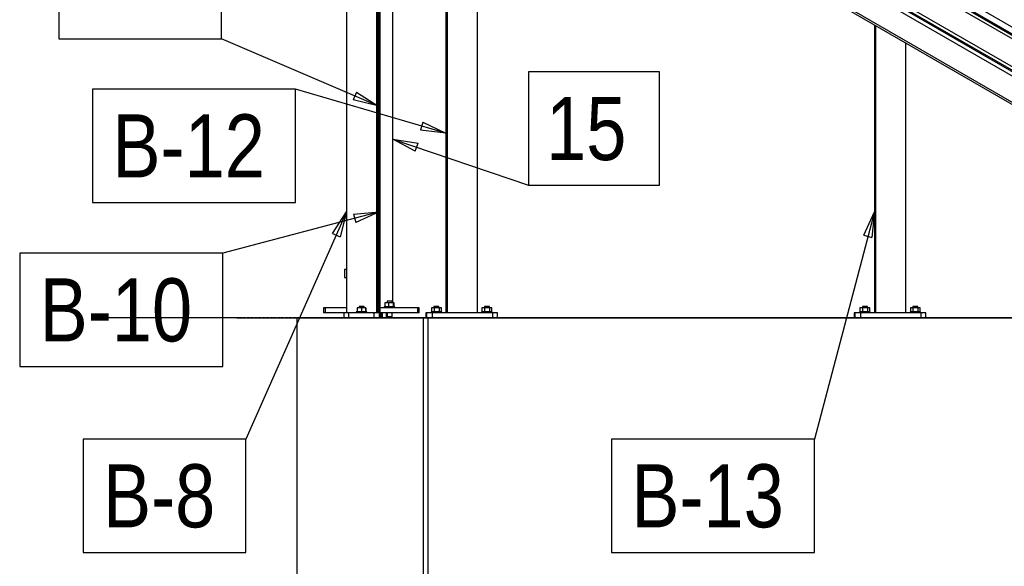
# Model space of a CAD drawing. Header units: millimetres. Extents: x -484 to 16958, y -454 to 3567.
# Tile 2 of 26: x -484 to 1467, y 693 to 1777. Entities that reach past the tile are written whole.
import ezdxf

# ---------------------------------------------------------------- set-up
doc = ezdxf.new("R2010")
doc.units = ezdxf.units.MM
doc.linetypes.add('ACAD_ISO04W100', pattern=[30, 24, -3, 0, -3])
for name, color, linetype in [('AS_Belki', 145, 'Continuous'), ('AS_Blachy', 30, 'Continuous'), ('AS_Kotwy', 9, 'Continuous'), ('AS_Sciany betonowe', 252, 'Continuous'), ('AS_Siatki', 72, 'Continuous'), ('AS_Sruby', 9, 'Continuous')]:
    doc.layers.add(name, color=color, linetype=linetype)
doc.styles.add('Arial Narrow', font='ARIALN.TTF', dxfattribs={"height": 5})

msp = doc.modelspace()

# ---------------------------------------------------------------- linework, layer by layer
at = {"color": 7}
for p, q in [((225.7, 1606), (-84.3, 1739.1)), ((360.5, 1551.8), (62.3, 1639.1)), ((255.2, 1540.1), (524.3, 1448.5)), ((228, 1395.6), (-82, 1314.1)), ((163.4, 1395.6), (-36, 945.6)), ((1209.8, 1395.6), (1091, 945.6))]:
    msp.add_line(p, q, dxfattribs=at)
at = {"color": 0, "linetype": 'ByBlock', "lineweight": -2}
for p, q in [((183.1, 1633.4), (176.5, 1618.1)), ((183.1, 1633.4), (225.7, 1606)), ((225.7, 1606), (176.5, 1618.1)), ((314.9, 1573.9), (310.2, 1557.9)), ((314.9, 1573.9), (360.5, 1551.8)), ((360.5, 1551.8), (310.2, 1557.9)), ((299.8, 1516.1), (255.2, 1540.1)), ((255.2, 1540.1), (305.2, 1531.9)), ((299.8, 1516.1), (305.2, 1531.9)), ((135.6, 1353.3), (163.4, 1395.6)), ((163.4, 1395.6), (150.8, 1346.5)), ((177.6, 1391), (228, 1395.6)), ((177.6, 1391), (181.8, 1374.9)), ((228, 1395.6), (181.8, 1374.9)), ((1189, 1349.4), (1209.8, 1395.6)), ((1209.8, 1395.6), (1205.1, 1345.2)), ((135.6, 1353.3), (150.8, 1346.5)), ((1189, 1349.4), (1205.1, 1345.2))]:
    msp.add_line(p, q, dxfattribs=at)
at = {"color": 7}
for points in [[(-407.1, 1739.1), (-84.3, 1739.1), (-84.3, 1964.1), (-407.1, 1964.1), (-407.1, 1739.1)], [(524.3, 1448.5), (783.6, 1448.5), (783.6, 1673.5), (524.3, 1673.5), (524.3, 1448.5)], [(-340.1, 1414.1), (62.3, 1414.1), (62.3, 1639.1), (-340.1, 1639.1), (-340.1, 1414.1)], [(-484.4, 1089.1), (-82, 1089.1), (-82, 1314.1), (-484.4, 1314.1), (-484.4, 1089.1)], [(-358.8, 720.6), (-36, 720.6), (-36, 945.6), (-358.8, 945.6), (-358.8, 720.6)], [(688.6, 720.6), (1091, 720.6), (1091, 945.6), (688.6, 945.6), (688.6, 720.6)]]:
    msp.add_lwpolyline(points, dxfattribs=at)
at = {"layer": 'AS_Belki', "color": 145, "linetype": 'Continuous', "ltscale": 0.25}
for p, q in [((163.4, 2507.6), (163.4, 1195.6)), ((163.4, 2507.6), (2233.2, 1312.6)), ((2233.3, 1312.6), (163.6, 2507.6)), ((165.7, 2507.6), (2235.5, 1312.6)), ((2235.6, 1312.6), (165.8, 2507.6)), ((2227.2, 1309.2), (169.4, 2497.2)), ((2179.2, 1281.4), (217.4, 2414.1)), ((223.4, 2403.7), (223.4, 1195.6)), ((223.4, 2403.7), (2173.2, 1278)), ((223.6, 1195.6), (223.6, 2403.6)), ((225.7, 2402.3), (225.7, 1195.6)), ((225.9, 1195.6), (225.9, 2402.3)), ((228, 1195.6), (228, 2401)), ((229.9, 1195.6), (229.9, 2400)), ((2173.2, 1274.2), (229.9, 2398.6)), ((2173.2, 1265.3), (229.9, 2389.7)), ((2167.7, 1216.5), (229.9, 2337.7)), ((229.9, 2333.6), (2165.8, 1213.4)), ((255.2, 1215.6), (255.2, 2318.9)), ((360.5, 2258), (360.5, 1195.6)), ((363, 2256.5), (363, 1195.6)), ((423, 1195.6), (423, 2221.8)), ((2005.9, 1446.5), (1268.9, 1872)), ((1374.1, 1825.3), (2159, 1371.2)), ((1209.8, 1766.6), (1209.8, 1195.6)), ((1212.3, 1765.1), (1212.3, 1195.6)), ((1272.2, 1195.6), (1272.2, 1730.5))]:
    msp.add_line(p, q, dxfattribs=at)
at = {"layer": 'AS_Blachy', "color": 145, "linetype": 'Continuous', "ltscale": 0.25}
for p, q in [((121, 1205.6), (117.9, 1205.6)), ((117.9, 1205.6), (117.9, 1195.6)), ((121, 1195.6), (117.9, 1195.6)), ((163.4, 1205.6), (121, 1205.6)), ((121, 1205.6), (121, 1195.6)), ((158.4, 1195.6), (121, 1195.6)), ((161.3, 1195.6), (158.4, 1195.6)), ((158.4, 1195.6), (158.4, 1185.6)), ((168.3, 1195.6), (161.3, 1195.6)), ((218.3, 1195.6), (168.3, 1195.6)), ((168.3, 1185.6), (168.3, 1195.6)), ((225.4, 1195.6), (218.3, 1195.6)), ((218.3, 1185.6), (218.3, 1195.6)), ((228.4, 1195.6), (225.4, 1195.6)), ((228.6, 1195.6), (228.4, 1195.6)), ((228.4, 1195.6), (228.4, 1185.6)), ((228.6, 1195.6), (228.6, 1195.6)), ((228.6, 1185.6), (228.6, 1195.6)), ((230.7, 1195.6), (229.2, 1195.6)), ((304.8, 1205.6), (229.9, 1205.6)), ((230.9, 1195.6), (230.7, 1195.6)), ((230.7, 1195.6), (230.7, 1195.6)), ((230.7, 1195.6), (230.7, 1185.6)), ((230.9, 1195.6), (230.9, 1195.6)), ((230.9, 1185.6), (230.9, 1195.6)), ((231.4, 1195.6), (230.9, 1195.6)), ((233, 1195.6), (231.4, 1195.6)), ((233, 1185.6), (233, 1195.6)), ((233.7, 1195.6), (233, 1195.6)), ((234.9, 1195.6), (233.7, 1195.6)), ((234.9, 1185.6), (234.9, 1195.6)), ((304.8, 1195.6), (234.9, 1195.6)), ((307.6, 1205.6), (304.8, 1205.6)), ((304.8, 1195.6), (304.8, 1205.6)), ((307.6, 1195.6), (304.8, 1195.6)), ((307.6, 1195.6), (307.6, 1205.6)), ((322.9, 1195.6), (320.8, 1195.6)), ((320.8, 1195.6), (320.8, 1185.6)), ((326.1, 1195.6), (322.9, 1195.6)), ((322.9, 1185.6), (322.9, 1195.6)), ((333.3, 1195.6), (326.1, 1195.6)), ((453.2, 1195.6), (333.3, 1195.6)), ((333.3, 1195.6), (333.3, 1185.6)), ((460.1, 1195.6), (453.2, 1195.6)), ((453.2, 1185.6), (453.2, 1195.6)), ((462.7, 1195.6), (460.1, 1195.6)), ((462.7, 1185.6), (462.7, 1195.6)), ((1172.1, 1195.6), (1170, 1195.6)), ((1170, 1195.6), (1170, 1185.6)), ((1175.3, 1195.6), (1172.1, 1195.6)), ((1172.1, 1185.6), (1172.1, 1195.6)), ((1182.5, 1195.6), (1175.3, 1195.6)), ((1302.4, 1195.6), (1182.5, 1195.6)), ((1182.5, 1195.6), (1182.5, 1185.6)), ((1309.4, 1195.6), (1302.4, 1195.6)), ((1302.4, 1185.6), (1302.4, 1195.6)), ((1312, 1195.6), (1309.4, 1195.6)), ((1312, 1185.6), (1312, 1195.6))]:
    msp.add_line(p, q, dxfattribs=at)
at = {"layer": 'AS_Kotwy', "color": 145, "linetype": 'Continuous', "ltscale": 0.25}
for p, q in [((246.5, 1215.6), (239.4, 1215.6)), ((239.4, 1215.6), (239.4, 1207.6)), ((244.2, 1218.6), (243.8, 1218.6)), ((243.8, 1218.6), (243.8, 1215.6)), ((245.3, 1218.6), (244.2, 1218.6)), ((247, 1218.6), (245.3, 1218.6)), ((255.9, 1215.6), (246.5, 1215.6)), ((246.5, 1215.6), (246.5, 1207.6)), ((248.9, 1218.6), (247, 1218.6)), ((250.8, 1218.6), (248.9, 1218.6)), ((252.4, 1218.6), (250.8, 1218.6)), ((253.5, 1218.6), (252.4, 1218.6)), ((253.8, 1218.6), (253.5, 1218.6)), ((253.8, 1215.6), (253.8, 1218.6)), ((258.2, 1215.6), (255.9, 1215.6)), ((255.9, 1215.6), (255.9, 1207.6)), ((258.2, 1207.6), (258.2, 1215.6)), ((183.1, 1197.6), (182.9, 1197.6)), ((182.9, 1197.6), (182.9, 1195.6)), ((183.7, 1197.6), (183.1, 1197.6)), ((184.6, 1197.6), (183.7, 1197.6)), ((185.9, 1197.6), (184.6, 1197.6)), ((193.4, 1205.6), (184.9, 1205.6)), ((184.9, 1205.6), (184.9, 1197.6)), ((187.5, 1197.6), (185.9, 1197.6)), ((189.3, 1197.6), (187.5, 1197.6)), ((188.8, 1208.6), (188.4, 1208.6)), ((188.4, 1208.6), (188.4, 1205.6)), ((189.8, 1208.6), (188.8, 1208.6)), ((191.3, 1197.6), (189.3, 1197.6)), ((191.5, 1208.6), (189.8, 1208.6)), ((193.4, 1197.6), (191.3, 1197.6)), ((193.4, 1208.6), (191.5, 1208.6)), ((195.3, 1208.6), (193.4, 1208.6)), ((201.9, 1205.6), (193.4, 1205.6)), ((193.4, 1205.6), (193.4, 1197.6)), ((195.4, 1197.6), (193.4, 1197.6)), ((196.9, 1208.6), (195.3, 1208.6)), ((197.4, 1197.6), (195.4, 1197.6)), ((198, 1208.6), (196.9, 1208.6)), ((199.2, 1197.6), (197.4, 1197.6)), ((198.4, 1208.6), (198, 1208.6)), ((198.4, 1205.6), (198.4, 1208.6)), ((200.8, 1197.6), (199.2, 1197.6)), ((202.1, 1197.6), (200.8, 1197.6)), ((201.9, 1205.6), (201.9, 1205.6)), ((201.9, 1197.6), (201.9, 1205.6)), ((201.9, 1205.6), (201.9, 1197.6)), ((203.1, 1197.6), (202.1, 1197.6)), ((203.7, 1197.6), (203.1, 1197.6)), ((203.9, 1197.6), (203.7, 1197.6)), ((203.9, 1195.6), (203.9, 1197.6)), ((238.6, 1207.6), (238.3, 1207.6)), ((238.3, 1207.6), (238.3, 1205.6)), ((239.2, 1207.6), (238.6, 1207.6)), ((240.2, 1207.6), (239.2, 1207.6)), ((241.5, 1207.6), (240.2, 1207.6)), ((243.2, 1207.6), (241.5, 1207.6)), ((242.4, 1195.6), (242.4, 1188.6)), ((245, 1207.6), (243.2, 1207.6)), ((243.8, 1195.6), (243.8, 1188.6)), ((247, 1207.6), (245, 1207.6)), ((249, 1207.6), (247, 1207.6)), ((251.1, 1207.6), (249, 1207.6)), ((253, 1207.6), (251.1, 1207.6)), ((254.8, 1207.6), (253, 1207.6)), ((253.8, 1188.6), (253.8, 1195.6)), ((256.4, 1207.6), (254.8, 1207.6)), ((257.7, 1207.6), (256.4, 1207.6)), ((258.6, 1207.6), (257.7, 1207.6)), ((259.2, 1207.6), (258.6, 1207.6)), ((259.3, 1207.6), (259.2, 1207.6)), ((259.3, 1205.6), (259.3, 1207.6)), ((331.6, 1197.6), (331.3, 1197.6)), ((331.3, 1197.6), (331.3, 1195.6)), ((332.3, 1197.6), (331.6, 1197.6)), ((337.2, 1205.6), (332, 1205.6)), ((332, 1205.6), (332, 1197.6)), ((333.3, 1197.6), (332.3, 1197.6)), ((334.7, 1197.6), (333.3, 1197.6)), ((336.3, 1197.6), (334.7, 1197.6)), ((338.2, 1197.6), (336.3, 1197.6)), ((337.3, 1208.6), (336.8, 1208.6)), ((336.8, 1208.6), (336.8, 1205.6)), ((347, 1205.6), (337.2, 1205.6)), ((337.2, 1205.6), (337.2, 1197.6)), ((338.4, 1208.6), (337.3, 1208.6)), ((340.2, 1197.6), (338.2, 1197.6)), ((340.1, 1208.6), (338.4, 1208.6)), ((342, 1208.6), (340.1, 1208.6)), ((342.2, 1197.6), (340.2, 1197.6)), ((343.9, 1208.6), (342, 1208.6)), ((344.3, 1197.6), (342.2, 1197.6)), ((345.5, 1208.6), (343.9, 1208.6)), ((346.2, 1197.6), (344.3, 1197.6)), ((346.5, 1208.6), (345.5, 1208.6)), ((348, 1197.6), (346.2, 1197.6)), ((346.8, 1208.6), (346.5, 1208.6)), ((346.8, 1205.6), (346.8, 1208.6)), ((351.6, 1205.6), (347, 1205.6)), ((347, 1205.6), (347, 1197.6)), ((349.5, 1197.6), (348, 1197.6)), ((350.8, 1197.6), (349.5, 1197.6)), ((351.7, 1197.6), (350.8, 1197.6)), ((351.6, 1197.6), (351.6, 1205.6)), ((352.2, 1197.6), (351.7, 1197.6)), ((352.3, 1197.6), (352.2, 1197.6)), ((352.3, 1195.6), (352.3, 1197.6)), ((431.5, 1197.6), (431.2, 1197.6)), ((431.2, 1197.6), (431.2, 1195.6)), ((432.2, 1197.6), (431.5, 1197.6)), ((437.2, 1205.6), (431.9, 1205.6)), ((431.9, 1205.6), (431.9, 1197.6)), ((433.2, 1197.6), (432.2, 1197.6)), ((434.6, 1197.6), (433.2, 1197.6)), ((436.2, 1197.6), (434.6, 1197.6)), ((438.1, 1197.6), (436.2, 1197.6)), ((437.2, 1208.6), (436.7, 1208.6)), ((436.7, 1208.6), (436.7, 1205.6)), ((438.3, 1208.6), (437.2, 1208.6)), ((447, 1205.6), (437.2, 1205.6)), ((437.2, 1205.6), (437.2, 1197.6)), ((440.1, 1197.6), (438.1, 1197.6)), ((440, 1208.6), (438.3, 1208.6)), ((441.9, 1208.6), (440, 1208.6)), ((442.1, 1197.6), (440.1, 1197.6)), ((443.8, 1208.6), (441.9, 1208.6)), ((444.2, 1197.6), (442.1, 1197.6)), ((445.4, 1208.6), (443.8, 1208.6)), ((446.1, 1197.6), (444.2, 1197.6)), ((446.4, 1208.6), (445.4, 1208.6)), ((447.9, 1197.6), (446.1, 1197.6)), ((446.7, 1208.6), (446.4, 1208.6)), ((446.7, 1205.6), (446.7, 1208.6)), ((451.5, 1205.6), (447, 1205.6)), ((447, 1205.6), (447, 1197.6)), ((449.4, 1197.6), (447.9, 1197.6)), ((450.7, 1197.6), (449.4, 1197.6)), ((451.6, 1197.6), (450.7, 1197.6)), ((451.5, 1197.6), (451.5, 1205.6)), ((452.1, 1197.6), (451.6, 1197.6)), ((452.2, 1197.6), (452.1, 1197.6)), ((452.2, 1195.6), (452.2, 1197.6)), ((1180.8, 1197.6), (1180.6, 1197.6)), ((1180.6, 1197.6), (1180.6, 1195.6)), ((1181.5, 1197.6), (1180.8, 1197.6)), ((1186.5, 1205.6), (1181.3, 1205.6)), ((1181.3, 1205.6), (1181.3, 1197.6)), ((1182.6, 1197.6), (1181.5, 1197.6)), ((1183.9, 1197.6), (1182.6, 1197.6)), ((1185.6, 1197.6), (1183.9, 1197.6)), ((1187.4, 1197.6), (1185.6, 1197.6)), ((1186.5, 1208.6), (1186.1, 1208.6)), ((1186.1, 1208.6), (1186.1, 1205.6)), ((1187.7, 1208.6), (1186.5, 1208.6)), ((1196.3, 1205.6), (1186.5, 1205.6)), ((1186.5, 1205.6), (1186.5, 1197.6)), ((1189.4, 1197.6), (1187.4, 1197.6)), ((1189.3, 1208.6), (1187.7, 1208.6)), ((1191.3, 1208.6), (1189.3, 1208.6)), ((1191.5, 1197.6), (1189.4, 1197.6)), ((1193.2, 1208.6), (1191.3, 1208.6)), ((1193.5, 1197.6), (1191.5, 1197.6)), ((1194.7, 1208.6), (1193.2, 1208.6)), ((1195.5, 1197.6), (1193.5, 1197.6)), ((1195.7, 1208.6), (1194.7, 1208.6)), ((1197.2, 1197.6), (1195.5, 1197.6)), ((1196, 1208.6), (1195.7, 1208.6)), ((1196, 1205.6), (1196, 1208.6)), ((1200.8, 1205.6), (1196.3, 1205.6)), ((1196.3, 1205.6), (1196.3, 1197.6)), ((1198.8, 1197.6), (1197.2, 1197.6)), ((1200, 1197.6), (1198.8, 1197.6)), ((1200.9, 1197.6), (1200, 1197.6)), ((1200.8, 1197.6), (1200.8, 1205.6)), ((1201.4, 1197.6), (1200.9, 1197.6)), ((1201.5, 1197.6), (1201.4, 1197.6)), ((1201.5, 1195.6), (1201.5, 1197.6)), ((1280.8, 1197.6), (1280.5, 1197.6)), ((1280.5, 1197.6), (1280.5, 1195.6)), ((1281.4, 1197.6), (1280.8, 1197.6)), ((1286.4, 1205.6), (1281.2, 1205.6)), ((1281.2, 1205.6), (1281.2, 1197.6)), ((1282.5, 1197.6), (1281.4, 1197.6)), ((1283.9, 1197.6), (1282.5, 1197.6)), ((1285.5, 1197.6), (1283.9, 1197.6)), ((1287.4, 1197.6), (1285.5, 1197.6)), ((1286.4, 1208.6), (1286, 1208.6)), ((1286, 1208.6), (1286, 1205.6)), ((1287.6, 1208.6), (1286.4, 1208.6)), ((1296.2, 1205.6), (1286.4, 1205.6)), ((1286.4, 1205.6), (1286.4, 1197.6)), ((1289.3, 1197.6), (1287.4, 1197.6)), ((1289.2, 1208.6), (1287.6, 1208.6)), ((1291.2, 1208.6), (1289.2, 1208.6)), ((1291.4, 1197.6), (1289.3, 1197.6)), ((1293.1, 1208.6), (1291.2, 1208.6)), ((1293.4, 1197.6), (1291.4, 1197.6)), ((1294.6, 1208.6), (1293.1, 1208.6)), ((1295.4, 1197.6), (1293.4, 1197.6)), ((1295.7, 1208.6), (1294.6, 1208.6)), ((1297.2, 1197.6), (1295.4, 1197.6)), ((1296, 1208.6), (1295.7, 1208.6)), ((1296, 1205.6), (1296, 1208.6)), ((1300.8, 1205.6), (1296.2, 1205.6)), ((1296.2, 1205.6), (1296.2, 1197.6)), ((1298.7, 1197.6), (1297.2, 1197.6)), ((1299.9, 1197.6), (1298.7, 1197.6)), ((1300.8, 1197.6), (1299.9, 1197.6)), ((1300.8, 1197.6), (1300.8, 1205.6)), ((1301.3, 1197.6), (1300.8, 1197.6)), ((1301.5, 1197.6), (1301.3, 1197.6)), ((1301.5, 1195.6), (1301.5, 1197.6)), ((242.4, 1188.6), (242.5, 1188.6)), ((242.4, 1188.6), (242.4, 1185.6)), ((242.5, 1188.6), (242.8, 1188.6)), ((242.8, 1188.6), (243.3, 1188.6)), ((243.3, 1188.6), (243.8, 1188.6)), ((243.8, 1188.6), (243.9, 1188.6)), ((243.8, 1188.6), (243.8, 1185.6)), ((243.9, 1188.6), (244.2, 1188.6)), ((244.2, 1188.6), (244.7, 1188.6)), ((244.7, 1188.6), (245.3, 1188.6)), ((245.3, 1188.6), (246.1, 1188.6)), ((246.1, 1188.6), (247, 1188.6)), ((247, 1188.6), (247.9, 1188.6)), ((247.9, 1188.6), (248.9, 1188.6)), ((248.9, 1188.6), (249.9, 1188.6)), ((249.9, 1188.6), (250.8, 1188.6)), ((250.8, 1188.6), (251.7, 1188.6)), ((251.7, 1188.6), (252.4, 1188.6)), ((252.4, 1188.6), (253, 1188.6)), ((253, 1188.6), (253.5, 1188.6)), ((253.5, 1188.6), (253.7, 1188.6)), ((253.7, 1188.6), (253.8, 1188.6)), ((253.8, 1185.6), (253.8, 1188.6))]:
    msp.add_line(p, q, dxfattribs=at)
at = {"layer": 'AS_Sciany betonowe', "color": 145, "linetype": 'Continuous', "ltscale": 0.25}
for p, q in [((315.1, 1185.6), (65.1, 1185.6)), ((65.1, 1185.6), (65.1, 315.6)), ((325.1, 1185.6), (315.1, 1185.6)), ((315.1, 1185.6), (315.1, 315.6)), ((325.1, 315.6), (325.1, 1185.6)), ((2075.1, 1185.6), (325.1, 1185.6))]:
    msp.add_line(p, q, dxfattribs=at)
at = {"layer": 'AS_Siatki', "color": 20, "linetype": 'ACAD_ISO04W100', "ltscale": 0.25}
for p, q in [((-59.9, 1185.6), (-309.9, 1185.6)), ((-54.1, 1185.6), (-304.1, 1185.6)), ((-49.6, 1185.6), (-299.6, 1185.6)), ((450.4, 1185.6), (-59.9, 1185.6)), ((-59.9, 1185.6), (-59.9, 1185.6)), ((-54.1, 1185.6), (16080.8, 1185.6)), ((-54.1, 1185.6), (-54.1, 1185.6)), ((-49.6, 1185.6), (16001.6, 1185.6)), ((-49.6, 1185.6), (-49.6, 1185.6)), ((450.4, 1185.6), (450.3, 1185.6)), ((450.3, 1185.6), (700.3, 1185.6))]:
    msp.add_line(p, q, dxfattribs=at)
at = {"layer": 'AS_Sruby', "color": 145, "linetype": 'Continuous', "ltscale": 0.25}
for p, q in [((163.4, 1281.7), (159.6, 1281.7)), ((159.6, 1281.7), (159.6, 1281.6)), ((159.6, 1281.6), (159.6, 1280.2)), ((159.6, 1280.2), (159.6, 1277.9)), ((159.6, 1277.9), (159.6, 1275)), ((159.6, 1275), (159.6, 1271.9)), ((159.6, 1271.9), (159.6, 1269)), ((159.6, 1269), (159.6, 1266.9)), ((159.6, 1266.9), (159.6, 1265.9)), ((159.6, 1265.9), (163.4, 1265.9))]:
    msp.add_line(p, q, dxfattribs=at)

# ---------------------------------------------------------------- texts
at = {"color": 7, "style": 'Arial Narrow'}
for s, p in [('15', (559, 1498.5)), ('B-12', (-300.7, 1464.1)), ('B-10', (-445, 1139.1)), ('B-13', (728, 770.6)), ('B-8', (-319.4, 770.6))]:
    msp.add_text(s, height=125, dxfattribs=at).set_placement(p)

doc.saveas('drawing.dxf')
